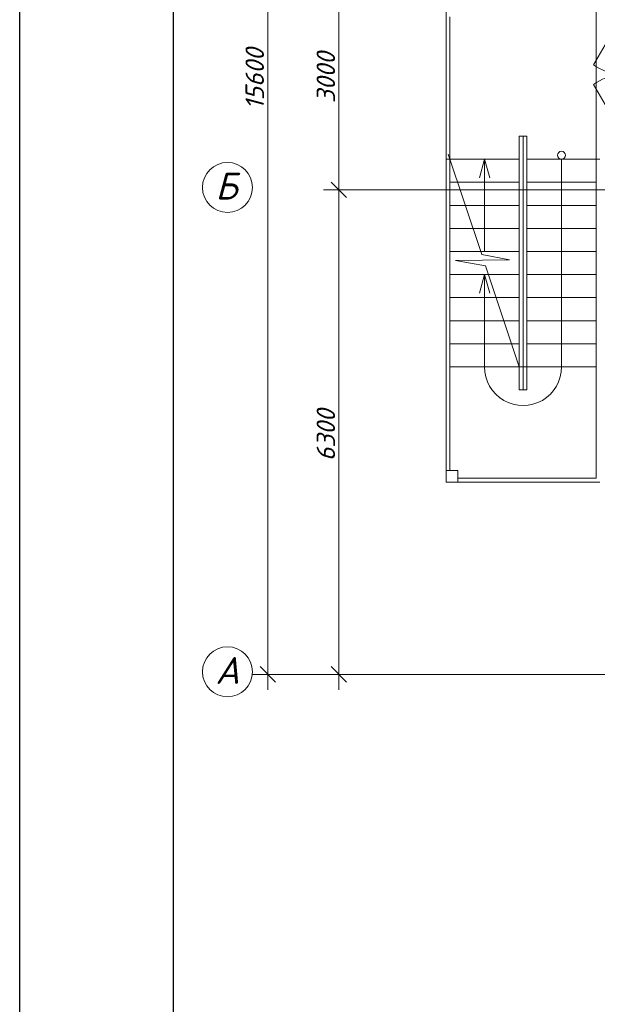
# Model space of a CAD drawing. Header units: millimetres. Extents: x 1114507 to 93926427, y 174473 to 817039.
# Tile 99 of 256: x 1672611 to 1680124, y 475709 to 488516. Entities that reach past the tile are written whole.
import ezdxf

# ---------------------------------------------------------------- set-up
doc = ezdxf.new("R2010")
doc.units = ezdxf.units.MM
for name, color, linetype, lineweight in [('Doors', 86, 'Continuous', 13), ('expl', 234, 'Continuous', 13), ('PLAN', 250, 'Continuous', 25), ('Основная', 7, 'Continuous', 50), ('размеры', 12, 'Continuous', 15)]:
    doc.layers.add(name, color=color, linetype=linetype, lineweight=lineweight)
doc.layers.add('kcd_tx', color=7, linetype='Continuous')
doc.styles.get("Standard").update_dxf_attribs({"font": 'isocpeui.ttf'})
doc.dimstyles.new('Внешние', dxfattribs={"dimtxt": 800, "dimasz": 800, "dimexe": 800, "dimexo": 100, "dimgap": 300, "dimtad": 1, "dimdec": 0, "dimzin": 9, "dimtxsty": 'Standard', "dimblk": 'ARCHTICK', "dimcen": 800, "dimdle": 800, "dimadec": 0, "dimazin": 0, "dimtfac": 1, "dimtdec": 0, "dimtmove": 0, "dimatfit": 3, "dimfxl": 0, "dimarcsym": 0})

# ---------------------------------------------------------------- blocks, each defined once
blk = doc.blocks.new('blokqav2mak')
at = {"lineweight": 0, "ltscale": 100}
for p, q in [((1543375, 775525, 0), (1543375, 769325, 0)), ((1545325, 775475), (1545325, 773525)), ((1543425, 775375, 0), (1543425, 769475, 0)), ((1544325, 773825), (1544325, 770525)), ((1544325, 773825), (1544425, 773825)), ((1544375, 773825), (1544375, 770525)), ((1544425, 773825), (1544425, 770525)), ((1543375, 773525), (1544325, 773525)), ((1543838, 772285), (1543403, 773591)), ((1545375, 773525), (1544425, 773525)), ((1545325, 773525), (1545325, 769375)), ((1543425, 773225), (1544325, 773225)), ((1545325, 773225), (1544425, 773225)), ((1543425, 772925), (1544325, 772925)), ((1545325, 772925), (1544425, 772925)), ((1543425, 772625), (1544325, 772625)), ((1545325, 772625), (1544425, 772625)), ((1543425, 772325), (1544325, 772325)), ((1544201, 772215), (1543838, 772285)), ((1545325, 772325), (1544425, 772325)), ((1543497, 772207), (1544201, 772215)), ((1543887, 772138), (1543497, 772207)), ((1544325, 770825), (1543887, 772138)), ((1543425, 772025), (1544325, 772025)), ((1545325, 772025), (1544425, 772025)), ((1543425, 771725), (1544325, 771725)), ((1545325, 771725), (1544425, 771725)), ((1543425, 771425), (1544325, 771425)), ((1545325, 771425), (1544425, 771425)), ((1543425, 771125), (1544325, 771125)), ((1545325, 771125), (1544425, 771125)), ((1543425, 770825), (1544325, 770825)), ((1544325, 770825), (1544375, 770825)), ((1544425, 770825), (1544375, 770825)), ((1545325, 770825), (1544425, 770825)), ((1544425, 770525, 0), (1544325, 770525, 0)), ((1543375, 769325, 0), (1545375, 769325, 0)), ((1543525, 769375, 0), (1545325, 769375, 0))]:
    blk.add_line(p, q, dxfattribs=at)
at = {"color": 0, "linetype": 'ByBlock', "lineweight": 0}
for p, q in [((1541880, 773225), (1542080, 773025)), ((1542080, 773025), (1541880, 773225)), ((1540955, 766925), (1541155, 766725)), ((1541880, 766925), (1542080, 766725))]:
    blk.add_line(p, q, dxfattribs=at)
at = {"layer": 'Doors', "lineweight": 0}
for p, q in [((1545630, 775338), (1545292, 774753)), ((1545630, 773912), (1545292, 774497))]:
    blk.add_line(p, q, dxfattribs=at)
at = {"layer": 'Doors', "lineweight": 0, "extrusion": (0, 0, -1)}
blk.add_ellipse((1545563, 774959), major_axis=(-460, 174), ratio=0.632541, start_param=4.336202, end_param=5.088576, dxfattribs=at)
at = {"layer": 'Doors', "lineweight": 0}
blk.add_ellipse((1545563, 774291), major_axis=(-460, -174), ratio=0.632541, start_param=4.336202, end_param=5.088576, dxfattribs=at)
at = {"layer": 'expl', "lineweight": 0}
for p, q in [((1543875, 773525), (1543808, 773282)), ((1543875, 773525), (1543808, 773282)), ((1543875, 772325), (1543875, 773525)), ((1543875, 773525), (1543942, 773282)), ((1543875, 773525), (1543875, 772325)), ((1543875, 773525), (1543942, 773282)), ((1544875, 773525), (1544875, 770825)), ((1543875, 772025), (1543808, 771782)), ((1543875, 770825), (1543875, 772025)), ((1543875, 772025), (1543942, 771782))]:
    blk.add_line(p, q, dxfattribs=at)
blk.add_circle((1544875, 773577), 51.4, dxfattribs=at)
blk.add_arc((1544375, 770821, 0), 500, 179.5758, 0.4242, dxfattribs=at)
at = {"layer": 'kcd_tx', "color": 152, "lineweight": 0, "ltscale": 100}
for p, q in [((1541055, 766625), (1541055, 782625)), ((1541980, 776325), (1541980, 772925)), ((1541980, 773325), (1541980, 766625)), ((1545482, 773125), (1541780, 773125)), ((1545482, 773125), (1541780, 773125)), ((1545482, 766825), (1540855, 766825)), ((1545482, 766825), (1541780, 766825))]:
    blk.add_line(p, q, dxfattribs=at)
at = {"layer": 'PLAN', "color": 158, "lineweight": 0}
for centre in [(1540530, 773158), (1540530, 766858)]:
    blk.add_circle(centre, 325, dxfattribs=at)
at = {"layer": 'размеры', "lineweight": 0, "ltscale": 5}
for p, q in [((1543525, 769475, 0), (1543375, 769475, 0)), ((1543375, 769475, 0), (1543375, 769325, 0)), ((1543525, 769325, 0), (1543525, 769475, 0)), ((1543375, 769325, 0), (1543525, 769325, 0))]:
    blk.add_line(p, q, dxfattribs=at)
at = {"layer": 'kcd_tx', "color": 152, "lineweight": 0}
for s, p in [('15600', (1541005, 774170)), ('3000', (1541930, 774255)), ('6300', (1541930, 769599))]:
    blk.add_text(s, height=240, rotation=90, dxfattribs=at).set_placement(p)
at = {"layer": 'PLAN', "lineweight": 0}
for s, p in [('Б', (1540374, 773001)), ('A', (1540373, 766701))]:
    blk.add_text(s, height=350, dxfattribs=at).set_placement(p)
blk = doc.blocks.new('_ArchTick')
at = {"color": 0, "linetype": 'ByBlock', "const_width": 0.15}
blk.add_lwpolyline([(-0.5, -0.5), (0.5, 0.5)], dxfattribs=at)

msp = doc.modelspace()

# ---------------------------------------------------------------- linework, layer by layer
at = {"color": 5, "elevation": 0}
msp.add_lwpolyline([(1672610.7, 498647.8), (1725468.7, 498647.8), (1725468.7, 468947.8), (1672610.7, 468947.8)], close=True, dxfattribs=at)
at = {"color": 5, "lineweight": 30, "elevation": 0}
msp.add_lwpolyline([(1674610.7, 498147.8), (1724968.7, 498147.8), (1724968.7, 469447.8), (1674610.7, 469447.8)], close=True, dxfattribs=at)
at = {"layer": 'Defpoints', "color": 3, "linetype": 'ByBlock', "elevation": 0}
msp.add_lwpolyline([(1672610.7, 498647.8), (1714610.7, 498647.8), (1714610.7, 468947.8), (1672610.7, 468947.8)], close=True, dxfattribs=at)

# ---------------------------------------------------------------- block references
at = {"color": 0}
msp.add_blockref('blokqav2mak', (134782.7, -286823.9), dxfattribs=at)

# ---------------------------------------------------------------- leaders
at = {"layer": 'Основная', "lineweight": 15}
msp.add_leader([(1683664.8, 485991), (1678334.6, 496555.8)], dimstyle='Внешние', override={"dimldrblk": 'None'}, dxfattribs=at)

doc.saveas('drawing.dxf')
